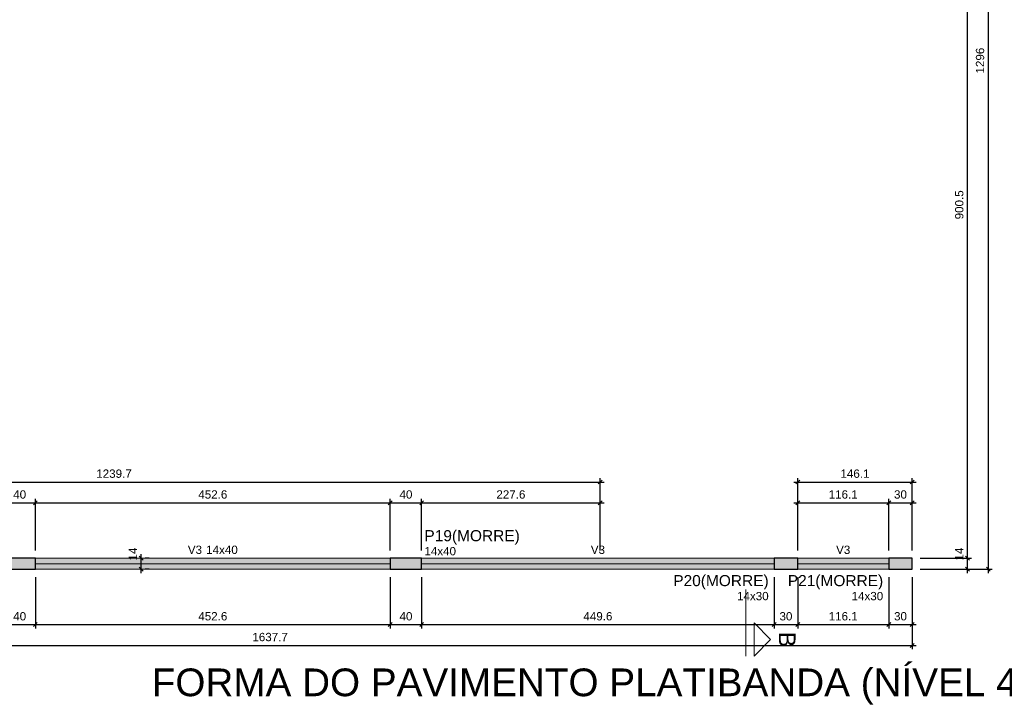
# Model space of a CAD drawing. Header units: millimetres. Extents: x 1434 to 2277, y -793 to -278.
# Tile 14 of 111: x 1722 to 1747, y -669 to -652. Entities that reach past the tile are written whole.
import ezdxf

# ---------------------------------------------------------------- set-up
doc = ezdxf.new("R2010")
doc.units = ezdxf.units.MM
doc.linetypes.add('DASHDOT', pattern=[25.4, 12.7, -6.35, 0, -6.35])
doc.linetypes.add('DOT', pattern=[6.35, 0, -6.35])
for name, color, linetype, lineweight in [('FO-Cortes', 9, 'DASHDOT', 5), ('FO-Cotas', 5, 'Continuous', 5), ('FO-Eixos', 5, 'Continuous', 5), ('FO-Hachura pilar que morre', 106, 'Continuous', 5), ('FO-Hachura viga', 43, 'Continuous', 5), ('FO-Pilares', 4, 'Continuous', 30), ('FO-Textos das vigas', 7, 'Continuous', 5), ('FO-Textos dos pilares', 7, 'Continuous', 5), ('FO-Títulos', 1, 'Continuous', 20), ('FO-Vigas', 1, 'Continuous', 20)]:
    doc.layers.add(name, color=color, linetype=linetype, lineweight=lineweight)
doc.styles.add('ARIAL', font='arial.ttf')
doc.styles.get("Standard").update_dxf_attribs({"font": 'arial.ttf'})
doc.dimstyles.new('UM_50.000000', dxfattribs={"dimtxt": 0.18, "dimasz": 0.1, "dimexe": 0.1, "dimexo": 0.2, "dimgap": 0, "dimtad": 1, "dimtih": 1, "dimtoh": 1, "dimdec": 1, "dimlfac": 50, "dimzin": 0, "dimdsep": 46, "dimtxsty": 'Standard', "dimcen": 0.09, "dimdle": 0.1, "dimadec": 1, "dimazin": 2, "dimtfac": 1, "dimtdec": 4, "dimtofl": 0, "dimtmove": 0, "dimatfit": 3, "dimfxl": 1, "dimtolj": 1, "dimarcsym": 0})

# ---------------------------------------------------------------- blocks, each defined once
blk = doc.blocks.new('_Oblique')
at = {"color": 0, "linetype": 'ByBlock', "lineweight": -2}
blk.add_line((-0.5, -0.5), (0.5, 0.5), dxfattribs=at)
blk = doc.blocks.new('*D874')
at = {"layer": 'FO-Cotas', "color": 0, "lineweight": -2, "transparency": 16777216}
for p, q in [((1721.271, -663.899), (1722.271, -663.899)), ((1721.371, -665.111), (1721.371, -663.799)), ((1722.171, -665.111), (1722.171, -663.799))]:
    blk.add_line(p, q, dxfattribs=at)
at = {"layer": 'FO-Cotas', "color": 0, "lineweight": -2, "transparency": 16777216, "xscale": 0.1, "yscale": 0.1, "zscale": 0.1, "rotation": 180}
blk.add_blockref('_Oblique', (1721.371, -663.899), dxfattribs=at)
at = {"layer": 'FO-Cotas', "color": 0, "lineweight": -2, "transparency": 16777216, "xscale": 0.1, "yscale": 0.1, "zscale": 0.1}
blk.add_blockref('_Oblique', (1722.171, -663.899), dxfattribs=at)
at = {"layer": 'FO-Cotas', "color": 7, "transparency": 16777216, "insert": (1721.771, -663.688), "char_height": 0.2118, "attachment_point": 5, "rotation": 0.0057, "style": 'ARIAL'}
blk.add_mtext('\\A1;40', dxfattribs=at)
blk = doc.blocks.new('*D875')
at = {"layer": 'FO-Cotas', "color": 0, "lineweight": -2, "transparency": 16777216}
for p, q in [((1722.071, -663.899), (1731.323, -663.899)), ((1722.171, -665.111), (1722.171, -663.799)), ((1731.223, -665.111), (1731.223, -663.799))]:
    blk.add_line(p, q, dxfattribs=at)
at = {"layer": 'FO-Cotas', "color": 0, "lineweight": -2, "transparency": 16777216, "xscale": 0.1, "yscale": 0.1, "zscale": 0.1, "rotation": 180}
blk.add_blockref('_Oblique', (1722.171, -663.899), dxfattribs=at)
at = {"layer": 'FO-Cotas', "color": 0, "lineweight": -2, "transparency": 16777216, "xscale": 0.1, "yscale": 0.1, "zscale": 0.1}
blk.add_blockref('_Oblique', (1731.223, -663.899), dxfattribs=at)
at = {"layer": 'FO-Cotas', "color": 7, "transparency": 16777216, "insert": (1726.697, -663.688), "char_height": 0.2118, "attachment_point": 5, "rotation": 0.0057, "style": 'ARIAL'}
blk.add_mtext('\\A1;452.6', dxfattribs=at)
blk = doc.blocks.new('*D876')
at = {"layer": 'FO-Cotas', "color": 0, "lineweight": -2, "transparency": 16777216}
for p, q in [((1731.123, -663.899), (1732.123, -663.899)), ((1731.223, -665.111), (1731.223, -663.799)), ((1732.023, -665.111), (1732.023, -663.799))]:
    blk.add_line(p, q, dxfattribs=at)
at = {"layer": 'FO-Cotas', "color": 0, "lineweight": -2, "transparency": 16777216, "xscale": 0.1, "yscale": 0.1, "zscale": 0.1, "rotation": 180}
blk.add_blockref('_Oblique', (1731.223, -663.899), dxfattribs=at)
at = {"layer": 'FO-Cotas', "color": 0, "lineweight": -2, "transparency": 16777216, "xscale": 0.1, "yscale": 0.1, "zscale": 0.1}
blk.add_blockref('_Oblique', (1732.023, -663.899), dxfattribs=at)
at = {"layer": 'FO-Cotas', "color": 7, "transparency": 16777216, "insert": (1731.623, -663.688), "char_height": 0.2118, "attachment_point": 5, "rotation": 0.0057, "style": 'ARIAL'}
blk.add_mtext('\\A1;40', dxfattribs=at)
blk = doc.blocks.new('*D877')
at = {"layer": 'FO-Cotas', "color": 0, "lineweight": -2, "transparency": 16777216}
for p, q in [((1731.923, -663.899), (1736.675, -663.899)), ((1732.023, -665.111), (1732.023, -663.799)), ((1736.575, -665.111), (1736.575, -663.799))]:
    blk.add_line(p, q, dxfattribs=at)
at = {"layer": 'FO-Cotas', "color": 0, "lineweight": -2, "transparency": 16777216, "xscale": 0.1, "yscale": 0.1, "zscale": 0.1, "rotation": 180}
blk.add_blockref('_Oblique', (1732.023, -663.899), dxfattribs=at)
at = {"layer": 'FO-Cotas', "color": 0, "lineweight": -2, "transparency": 16777216, "xscale": 0.1, "yscale": 0.1, "zscale": 0.1}
blk.add_blockref('_Oblique', (1736.575, -663.899), dxfattribs=at)
at = {"layer": 'FO-Cotas', "color": 7, "transparency": 16777216, "insert": (1734.299, -663.688), "char_height": 0.2118, "attachment_point": 5, "rotation": 0.0057, "style": 'ARIAL'}
blk.add_mtext('\\A1;227.6', dxfattribs=at)
blk = doc.blocks.new('*D881')
at = {"layer": 'FO-Cotas', "color": 0, "lineweight": -2, "transparency": 16777216}
for p, q in [((1741.514, -663.899), (1744.035, -663.899)), ((1741.614, -665.111), (1741.614, -663.799)), ((1743.935, -665.111), (1743.935, -663.799))]:
    blk.add_line(p, q, dxfattribs=at)
at = {"layer": 'FO-Cotas', "color": 0, "lineweight": -2, "transparency": 16777216, "xscale": 0.1, "yscale": 0.1, "zscale": 0.1, "rotation": 180}
blk.add_blockref('_Oblique', (1741.614, -663.899), dxfattribs=at)
at = {"layer": 'FO-Cotas', "color": 0, "lineweight": -2, "transparency": 16777216, "xscale": 0.1, "yscale": 0.1, "zscale": 0.1}
blk.add_blockref('_Oblique', (1743.935, -663.899), dxfattribs=at)
at = {"layer": 'FO-Cotas', "color": 7, "transparency": 16777216, "insert": (1742.774, -663.688), "char_height": 0.2118, "attachment_point": 5, "rotation": 0.0057, "style": 'ARIAL'}
blk.add_mtext('\\A1;116.1', dxfattribs=at)
blk = doc.blocks.new('*D882')
at = {"layer": 'FO-Cotas', "color": 0, "lineweight": -2, "transparency": 16777216}
for p, q in [((1743.835, -663.899), (1744.635, -663.899)), ((1743.935, -665.111), (1743.935, -663.799)), ((1744.535, -665.111), (1744.535, -663.799))]:
    blk.add_line(p, q, dxfattribs=at)
at = {"layer": 'FO-Cotas', "color": 0, "lineweight": -2, "transparency": 16777216, "xscale": 0.1, "yscale": 0.1, "zscale": 0.1, "rotation": 180}
blk.add_blockref('_Oblique', (1743.935, -663.899), dxfattribs=at)
at = {"layer": 'FO-Cotas', "color": 0, "lineweight": -2, "transparency": 16777216, "xscale": 0.1, "yscale": 0.1, "zscale": 0.1}
blk.add_blockref('_Oblique', (1744.535, -663.899), dxfattribs=at)
at = {"layer": 'FO-Cotas', "color": 7, "transparency": 16777216, "insert": (1744.235, -663.688), "char_height": 0.2118, "attachment_point": 5, "rotation": 0.0057, "style": 'ARIAL'}
blk.add_mtext('\\A1;30', dxfattribs=at)
blk = doc.blocks.new('*D883')
at = {"layer": 'FO-Cotas', "color": 0, "lineweight": -2, "transparency": 16777216}
for p, q in [((1711.68, -663.37), (1736.675, -663.37)), ((1711.78, -665.111), (1711.78, -663.27)), ((1736.575, -665.111), (1736.575, -663.27))]:
    blk.add_line(p, q, dxfattribs=at)
at = {"layer": 'FO-Cotas', "color": 0, "lineweight": -2, "transparency": 16777216, "xscale": 0.1, "yscale": 0.1, "zscale": 0.1, "rotation": 180}
blk.add_blockref('_Oblique', (1711.78, -663.37), dxfattribs=at)
at = {"layer": 'FO-Cotas', "color": 0, "lineweight": -2, "transparency": 16777216, "xscale": 0.1, "yscale": 0.1, "zscale": 0.1}
blk.add_blockref('_Oblique', (1736.575, -663.37), dxfattribs=at)
at = {"layer": 'FO-Cotas', "color": 7, "transparency": 16777216, "insert": (1724.177, -663.158), "char_height": 0.2118, "attachment_point": 5, "rotation": 0.0057, "style": 'ARIAL'}
blk.add_mtext('\\A1;1239.7', dxfattribs=at)
blk = doc.blocks.new('*D885')
at = {"layer": 'FO-Cotas', "color": 0, "lineweight": -2, "transparency": 16777216}
for p, q in [((1741.514, -663.37), (1744.635, -663.37)), ((1741.614, -665.111), (1741.614, -663.27)), ((1744.535, -665.111), (1744.535, -663.27))]:
    blk.add_line(p, q, dxfattribs=at)
at = {"layer": 'FO-Cotas', "color": 0, "lineweight": -2, "transparency": 16777216, "xscale": 0.1, "yscale": 0.1, "zscale": 0.1, "rotation": 180}
blk.add_blockref('_Oblique', (1741.614, -663.37), dxfattribs=at)
at = {"layer": 'FO-Cotas', "color": 0, "lineweight": -2, "transparency": 16777216, "xscale": 0.1, "yscale": 0.1, "zscale": 0.1}
blk.add_blockref('_Oblique', (1744.535, -663.37), dxfattribs=at)
at = {"layer": 'FO-Cotas', "color": 7, "transparency": 16777216, "insert": (1743.074, -663.158), "char_height": 0.2118, "attachment_point": 5, "rotation": 0.0057, "style": 'ARIAL'}
blk.add_mtext('\\A1;146.1', dxfattribs=at)
blk = doc.blocks.new('*D888')
at = {"layer": 'FO-Cotas', "color": 0, "lineweight": -2, "transparency": 16777216}
for p, q in [((1721.371, -665.791), (1721.371, -667.103)), ((1722.171, -665.791), (1722.171, -667.103)), ((1721.271, -667.003), (1722.271, -667.003))]:
    blk.add_line(p, q, dxfattribs=at)
at = {"layer": 'FO-Cotas', "color": 0, "lineweight": -2, "transparency": 16777216, "xscale": 0.1, "yscale": 0.1, "zscale": 0.1, "rotation": 180}
blk.add_blockref('_Oblique', (1721.371, -667.003), dxfattribs=at)
at = {"layer": 'FO-Cotas', "color": 0, "lineweight": -2, "transparency": 16777216, "xscale": 0.1, "yscale": 0.1, "zscale": 0.1}
blk.add_blockref('_Oblique', (1722.171, -667.003), dxfattribs=at)
at = {"layer": 'FO-Cotas', "color": 7, "transparency": 16777216, "insert": (1721.771, -666.792), "char_height": 0.2118, "attachment_point": 5, "rotation": 0.0057, "style": 'ARIAL'}
blk.add_mtext('\\A1;40', dxfattribs=at)
blk = doc.blocks.new('*D889')
at = {"layer": 'FO-Cotas', "color": 0, "lineweight": -2, "transparency": 16777216}
for p, q in [((1722.171, -665.791), (1722.171, -667.103)), ((1731.223, -665.791), (1731.223, -667.103)), ((1722.071, -667.003), (1731.323, -667.003))]:
    blk.add_line(p, q, dxfattribs=at)
at = {"layer": 'FO-Cotas', "color": 0, "lineweight": -2, "transparency": 16777216, "xscale": 0.1, "yscale": 0.1, "zscale": 0.1, "rotation": 180}
blk.add_blockref('_Oblique', (1722.171, -667.003), dxfattribs=at)
at = {"layer": 'FO-Cotas', "color": 0, "lineweight": -2, "transparency": 16777216, "xscale": 0.1, "yscale": 0.1, "zscale": 0.1}
blk.add_blockref('_Oblique', (1731.223, -667.003), dxfattribs=at)
at = {"layer": 'FO-Cotas', "color": 7, "transparency": 16777216, "insert": (1726.697, -666.792), "char_height": 0.2118, "attachment_point": 5, "rotation": 0.0057, "style": 'ARIAL'}
blk.add_mtext('\\A1;452.6', dxfattribs=at)
blk = doc.blocks.new('*D890')
at = {"layer": 'FO-Cotas', "color": 0, "lineweight": -2, "transparency": 16777216}
for p, q in [((1731.223, -665.791), (1731.223, -667.103)), ((1732.023, -665.791), (1732.023, -667.103)), ((1731.123, -667.003), (1732.123, -667.003))]:
    blk.add_line(p, q, dxfattribs=at)
at = {"layer": 'FO-Cotas', "color": 0, "lineweight": -2, "transparency": 16777216, "xscale": 0.1, "yscale": 0.1, "zscale": 0.1, "rotation": 180}
blk.add_blockref('_Oblique', (1731.223, -667.003), dxfattribs=at)
at = {"layer": 'FO-Cotas', "color": 0, "lineweight": -2, "transparency": 16777216, "xscale": 0.1, "yscale": 0.1, "zscale": 0.1}
blk.add_blockref('_Oblique', (1732.023, -667.003), dxfattribs=at)
at = {"layer": 'FO-Cotas', "color": 7, "transparency": 16777216, "insert": (1731.623, -666.792), "char_height": 0.2118, "attachment_point": 5, "rotation": 0.0057, "style": 'ARIAL'}
blk.add_mtext('\\A1;40', dxfattribs=at)
blk = doc.blocks.new('*D891')
at = {"layer": 'FO-Cotas', "color": 0, "lineweight": -2, "transparency": 16777216}
for p, q in [((1732.023, -665.791), (1732.023, -667.103)), ((1741.014, -665.791), (1741.014, -667.103)), ((1731.923, -667.003), (1741.114, -667.003))]:
    blk.add_line(p, q, dxfattribs=at)
at = {"layer": 'FO-Cotas', "color": 0, "lineweight": -2, "transparency": 16777216, "xscale": 0.1, "yscale": 0.1, "zscale": 0.1, "rotation": 180}
blk.add_blockref('_Oblique', (1732.023, -667.003), dxfattribs=at)
at = {"layer": 'FO-Cotas', "color": 0, "lineweight": -2, "transparency": 16777216, "xscale": 0.1, "yscale": 0.1, "zscale": 0.1}
blk.add_blockref('_Oblique', (1741.014, -667.003), dxfattribs=at)
at = {"layer": 'FO-Cotas', "color": 7, "transparency": 16777216, "insert": (1736.518, -666.792), "char_height": 0.2118, "attachment_point": 5, "rotation": 0.0057, "style": 'ARIAL'}
blk.add_mtext('\\A1;449.6', dxfattribs=at)
blk = doc.blocks.new('*D892')
at = {"layer": 'FO-Cotas', "color": 0, "lineweight": -2, "transparency": 16777216}
for p, q in [((1741.014, -665.791), (1741.014, -667.103)), ((1741.614, -665.791), (1741.614, -667.103)), ((1740.914, -667.003), (1741.714, -667.003))]:
    blk.add_line(p, q, dxfattribs=at)
at = {"layer": 'FO-Cotas', "color": 0, "lineweight": -2, "transparency": 16777216, "xscale": 0.1, "yscale": 0.1, "zscale": 0.1, "rotation": 180}
blk.add_blockref('_Oblique', (1741.014, -667.003), dxfattribs=at)
at = {"layer": 'FO-Cotas', "color": 0, "lineweight": -2, "transparency": 16777216, "xscale": 0.1, "yscale": 0.1, "zscale": 0.1}
blk.add_blockref('_Oblique', (1741.614, -667.003), dxfattribs=at)
at = {"layer": 'FO-Cotas', "color": 7, "transparency": 16777216, "insert": (1741.314, -666.792), "char_height": 0.2118, "attachment_point": 5, "rotation": 0.0057, "style": 'ARIAL'}
blk.add_mtext('\\A1;30', dxfattribs=at)
blk = doc.blocks.new('*D893')
at = {"layer": 'FO-Cotas', "color": 0, "lineweight": -2, "transparency": 16777216}
for p, q in [((1741.614, -665.791), (1741.614, -667.103)), ((1743.935, -665.791), (1743.935, -667.103)), ((1741.514, -667.003), (1744.035, -667.003))]:
    blk.add_line(p, q, dxfattribs=at)
at = {"layer": 'FO-Cotas', "color": 0, "lineweight": -2, "transparency": 16777216, "xscale": 0.1, "yscale": 0.1, "zscale": 0.1, "rotation": 180}
blk.add_blockref('_Oblique', (1741.614, -667.003), dxfattribs=at)
at = {"layer": 'FO-Cotas', "color": 0, "lineweight": -2, "transparency": 16777216, "xscale": 0.1, "yscale": 0.1, "zscale": 0.1}
blk.add_blockref('_Oblique', (1743.935, -667.003), dxfattribs=at)
at = {"layer": 'FO-Cotas', "color": 7, "transparency": 16777216, "insert": (1742.774, -666.792), "char_height": 0.2118, "attachment_point": 5, "rotation": 0.0057, "style": 'ARIAL'}
blk.add_mtext('\\A1;116.1', dxfattribs=at)
blk = doc.blocks.new('*D894')
at = {"layer": 'FO-Cotas', "color": 0, "lineweight": -2, "transparency": 16777216}
for p, q in [((1743.935, -665.791), (1743.935, -667.103)), ((1744.535, -665.791), (1744.535, -667.103)), ((1743.835, -667.003), (1744.635, -667.003))]:
    blk.add_line(p, q, dxfattribs=at)
at = {"layer": 'FO-Cotas', "color": 0, "lineweight": -2, "transparency": 16777216, "xscale": 0.1, "yscale": 0.1, "zscale": 0.1, "rotation": 180}
blk.add_blockref('_Oblique', (1743.935, -667.003), dxfattribs=at)
at = {"layer": 'FO-Cotas', "color": 0, "lineweight": -2, "transparency": 16777216, "xscale": 0.1, "yscale": 0.1, "zscale": 0.1}
blk.add_blockref('_Oblique', (1744.535, -667.003), dxfattribs=at)
at = {"layer": 'FO-Cotas', "color": 7, "transparency": 16777216, "insert": (1744.235, -666.792), "char_height": 0.2118, "attachment_point": 5, "rotation": 0.0057, "style": 'ARIAL'}
blk.add_mtext('\\A1;30', dxfattribs=at)
blk = doc.blocks.new('*D895')
at = {"layer": 'FO-Cotas', "color": 0, "lineweight": -2, "transparency": 16777216}
for p, q in [((1711.78, -665.791), (1711.78, -667.633)), ((1744.535, -665.791), (1744.535, -667.633)), ((1711.68, -667.533), (1744.635, -667.533))]:
    blk.add_line(p, q, dxfattribs=at)
at = {"layer": 'FO-Cotas', "color": 0, "lineweight": -2, "transparency": 16777216, "xscale": 0.1, "yscale": 0.1, "zscale": 0.1, "rotation": 180}
blk.add_blockref('_Oblique', (1711.78, -667.533), dxfattribs=at)
at = {"layer": 'FO-Cotas', "color": 0, "lineweight": -2, "transparency": 16777216, "xscale": 0.1, "yscale": 0.1, "zscale": 0.1}
blk.add_blockref('_Oblique', (1744.535, -667.533), dxfattribs=at)
at = {"layer": 'FO-Cotas', "color": 7, "transparency": 16777216, "insert": (1728.158, -667.321), "char_height": 0.2118, "attachment_point": 5, "rotation": 0.0057, "style": 'ARIAL'}
blk.add_mtext('\\A1;1637.7', dxfattribs=at)
blk = doc.blocks.new('*D897')
at = {"layer": 'FO-Cotas', "color": 0, "lineweight": -2, "transparency": 16777216}
for p, q in [((1736.375, -647.301), (1710.268, -647.301)), ((1710.368, -665.411), (1710.368, -647.201)), ((1711.58, -665.311), (1710.268, -665.311))]:
    blk.add_line(p, q, dxfattribs=at)
at = {"layer": 'FO-Cotas', "color": 0, "lineweight": -2, "transparency": 16777216, "xscale": 0.1, "yscale": 0.1, "zscale": 0.1}
for p, rotation in [((1710.368, -647.301), 90), ((1710.368, -665.311), 270)]:
    blk.add_blockref('_Oblique', p, dxfattribs=dict(at, rotation=rotation))
at = {"layer": 'FO-Cotas', "color": 7, "transparency": 16777216, "insert": (1710.156, -656.306), "char_height": 0.2118, "attachment_point": 5, "rotation": 90, "style": 'ARIAL'}
blk.add_mtext('\\A1;900.5', dxfattribs=at)
blk = doc.blocks.new('*D901')
at = {"layer": 'FO-Cotas', "color": 0, "lineweight": -2, "transparency": 16777216}
for p, q in [((1736.375, -647.301), (1709.739, -647.301)), ((1709.839, -665.691), (1709.839, -647.201)), ((1711.58, -665.591), (1709.739, -665.591))]:
    blk.add_line(p, q, dxfattribs=at)
at = {"layer": 'FO-Cotas', "color": 0, "lineweight": -2, "transparency": 16777216, "xscale": 0.1, "yscale": 0.1, "zscale": 0.1}
for p, rotation in [((1709.839, -647.301), 90), ((1709.839, -665.591), 270)]:
    blk.add_blockref('_Oblique', p, dxfattribs=dict(at, rotation=rotation))
at = {"layer": 'FO-Cotas', "color": 7, "transparency": 16777216, "insert": (1709.627, -656.446), "char_height": 0.2118, "attachment_point": 5, "rotation": 90, "style": 'ARIAL'}
blk.add_mtext('\\A1;914.5', dxfattribs=at)
blk = doc.blocks.new('*D903')
at = {"layer": 'FO-Cotas', "color": 0, "lineweight": -2, "transparency": 16777216}
for p, q in [((1744.735, -665.311), (1746.047, -665.311)), ((1745.947, -665.691), (1745.947, -665.211)), ((1744.735, -665.591), (1746.047, -665.591))]:
    blk.add_line(p, q, dxfattribs=at)
at = {"layer": 'FO-Cotas', "color": 0, "lineweight": -2, "transparency": 16777216, "xscale": 0.1, "yscale": 0.1, "zscale": 0.1}
for p, rotation in [((1745.947, -665.311), 90), ((1745.947, -665.591), 270)]:
    blk.add_blockref('_Oblique', p, dxfattribs=dict(at, rotation=rotation))
at = {"layer": 'FO-Cotas', "color": 7, "transparency": 16777216, "insert": (1745.735, -665.206), "char_height": 0.2118, "attachment_point": 5, "rotation": 90, "style": 'ARIAL'}
blk.add_mtext('\\A1;14', dxfattribs=at)
blk = doc.blocks.new('*D904')
at = {"layer": 'FO-Cotas', "color": 0, "lineweight": -2, "transparency": 16777216}
for p, q in [((1741.814, -647.301), (1746.047, -647.301)), ((1745.947, -665.411), (1745.947, -647.201)), ((1744.735, -665.311), (1746.047, -665.311))]:
    blk.add_line(p, q, dxfattribs=at)
at = {"layer": 'FO-Cotas', "color": 0, "lineweight": -2, "transparency": 16777216, "xscale": 0.1, "yscale": 0.1, "zscale": 0.1}
for p, rotation in [((1745.947, -647.301), 90), ((1745.947, -665.311), 270)]:
    blk.add_blockref('_Oblique', p, dxfattribs=dict(at, rotation=rotation))
at = {"layer": 'FO-Cotas', "color": 7, "transparency": 16777216, "insert": (1745.735, -656.306), "char_height": 0.2118, "attachment_point": 5, "rotation": 90, "style": 'ARIAL'}
blk.add_mtext('\\A1;900.5', dxfattribs=at)
blk = doc.blocks.new('*D908')
at = {"layer": 'FO-Cotas', "color": 0, "lineweight": -2, "transparency": 16777216}
for p, q in [((1746.476, -665.691), (1746.476, -639.571)), ((1741.814, -639.671), (1746.576, -639.671)), ((1744.735, -665.591), (1746.576, -665.591))]:
    blk.add_line(p, q, dxfattribs=at)
at = {"layer": 'FO-Cotas', "color": 0, "lineweight": -2, "transparency": 16777216, "xscale": 0.1, "yscale": 0.1, "zscale": 0.1}
for p, rotation in [((1746.476, -639.671), 90), ((1746.476, -665.591), 270)]:
    blk.add_blockref('_Oblique', p, dxfattribs=dict(at, rotation=rotation))
at = {"layer": 'FO-Cotas', "color": 7, "transparency": 16777216, "insert": (1746.265, -652.631), "char_height": 0.2118, "attachment_point": 5, "rotation": 90, "style": 'ARIAL'}
blk.add_mtext('\\A1;1296', dxfattribs=at)
blk = doc.blocks.new('*D912')
at = {"layer": 'FO-Cotas', "color": 0, "lineweight": -2, "transparency": 16777216}
for p, q in [((1724.871, -665.691), (1724.871, -665.211)), ((1725.071, -665.311), (1724.971, -665.311)), ((1725.071, -665.591), (1724.971, -665.591))]:
    blk.add_line(p, q, dxfattribs=at)
at = {"layer": 'FO-Cotas', "color": 0, "lineweight": -2, "transparency": 16777216, "xscale": 0.1, "yscale": 0.1, "zscale": 0.1}
for p, rotation in [((1724.871, -665.311), 90), ((1724.871, -665.591), 270)]:
    blk.add_blockref('_Oblique', p, dxfattribs=dict(at, rotation=rotation))
at = {"layer": 'FO-Cotas', "color": 7, "transparency": 16777216, "insert": (1724.66, -665.206), "char_height": 0.2118, "attachment_point": 5, "rotation": 90, "style": 'ARIAL'}
blk.add_mtext('\\A1;14', dxfattribs=at)

msp = doc.modelspace()

# ---------------------------------------------------------------- hatches: boundary and pattern name
at = {"layer": 'FO-Hachura pilar que morre', "linetype": 'Continuous'}
for points in [[(1721.3715, -665.3115), (1721.3715, -665.4515), (1721.3715, -665.5915), (1721.7715, -665.5915), (1722.1715, -665.5915), (1722.1715, -665.4515), (1722.1715, -665.3115), (1721.7715, -665.3115)], [(1731.2229, -665.3115), (1731.2229, -665.4515), (1731.2229, -665.5915), (1731.6229, -665.5915), (1732.0229, -665.5915), (1732.0229, -665.4515), (1732.0229, -665.3115), (1731.6229, -665.3115)], [(1741.0139, -665.3115), (1741.0139, -665.4515), (1741.0139, -665.5915), (1741.3139, -665.5915), (1741.6139, -665.5915), (1741.6139, -665.4515), (1741.6139, -665.3115), (1741.3139, -665.3115)], [(1743.9349, -665.3115), (1743.9349, -665.4515), (1743.9349, -665.5915), (1744.2349, -665.5915), (1744.5349, -665.5915), (1744.5349, -665.4515), (1744.5349, -665.3115), (1744.2349, -665.3115)]]:
    msp.add_hatch(color=256, dxfattribs=at).paths.add_polyline_path(points)
at = {"layer": 'FO-Hachura viga', "linetype": 'Continuous'}
for points in [[(1731.2229, -665.3115), (1731.2229, -665.3115), (1722.1715, -665.3115), (1722.1715, -665.5915), (1731.2229, -665.5915), (1731.2229, -665.3115)], [(1741.0139, -665.3115), (1741.0139, -665.3115), (1732.0229, -665.3115), (1732.0229, -665.5915), (1741.0139, -665.5915), (1741.0139, -665.3115)], [(1743.9349, -665.3115), (1743.9349, -665.3115), (1741.6139, -665.3115), (1741.6139, -665.5915), (1743.9349, -665.5915), (1743.9349, -665.3115)]]:
    msp.add_hatch(color=256, dxfattribs=at).paths.add_polyline_path(points)

# ---------------------------------------------------------------- linework, layer by layer
at = {"layer": 'FO-Cortes', "ltscale": 0.2}
msp.add_line((1740.2883, -666.1123), (1740.2883, -667.8067), dxfattribs=at)
at = {"layer": 'FO-Cortes', "linetype": 'Continuous'}
msp.add_lwpolyline([(1740.5001, -667.8067), (1740.5001, -666.9595), (1740.9237, -667.3831), (1740.5001, -667.8067)], close=True, dxfattribs=at)
at = {"layer": 'FO-Eixos'}
for p, q in [((1722.1715, -665.4515), (1731.2229, -665.4515)), ((1732.0229, -665.4515), (1741.0139, -665.4515)), ((1741.6139, -665.4515), (1743.9349, -665.4515))]:
    msp.add_line(p, q, dxfattribs=at)
at = {"layer": 'FO-Pilares'}
for points in [[(1721.3715, -665.3115), (1721.3715, -665.4515), (1721.3715, -665.5915), (1721.7715, -665.5915), (1722.1715, -665.5915), (1722.1715, -665.4515), (1722.1715, -665.3115), (1721.7715, -665.3115), (1721.3715, -665.3115)], [(1731.2229, -665.3115), (1731.2229, -665.4515), (1731.2229, -665.5915), (1731.6229, -665.5915), (1732.0229, -665.5915), (1732.0229, -665.4515), (1732.0229, -665.3115), (1731.6229, -665.3115), (1731.2229, -665.3115)], [(1741.0139, -665.3115), (1741.0139, -665.4515), (1741.0139, -665.5915), (1741.3139, -665.5915), (1741.6139, -665.5915), (1741.6139, -665.4515), (1741.6139, -665.3115), (1741.3139, -665.3115), (1741.0139, -665.3115)], [(1743.9349, -665.3115), (1743.9349, -665.4515), (1743.9349, -665.5915), (1744.2349, -665.5915), (1744.5349, -665.5915), (1744.5349, -665.4515), (1744.5349, -665.3115), (1744.2349, -665.3115), (1743.9349, -665.3115)]]:
    msp.add_lwpolyline(points, close=True, dxfattribs=at)
at = {"layer": 'FO-Vigas'}
for p, q in [((1722.1715, -665.3115), (1731.2229, -665.3115)), ((1732.0229, -665.3115), (1741.0139, -665.3115)), ((1741.6139, -665.3115), (1743.9349, -665.3115)), ((1722.1715, -665.5915), (1731.2229, -665.5915)), ((1732.0229, -665.5915), (1741.0139, -665.5915)), ((1741.6139, -665.5915), (1743.9349, -665.5915))]:
    msp.add_line(p, q, dxfattribs=at)

# ---------------------------------------------------------------- texts
at = {"layer": 'FO-Cortes', "linetype": 'DOT', "ltscale": 0.2, "insert": (1741.1355, -667.3831), "char_height": 0.4236, "width": 0.796218, "attachment_point": 8, "rotation": 270, "line_spacing_factor": 0.798, "style": 'ARIAL'}
msp.add_mtext('B', dxfattribs=at)
at = {"layer": 'FO-Textos das vigas', "linetype": 'Continuous', "char_height": 0.2118, "line_spacing_factor": 0.798, "style": 'ARIAL'}
for s, insert, width, attachment_point in [('V3', (1726.4215, -665.2056), 0.729382, 9), ('14x40', (1726.5274, -665.2056), 1.618588, 7), ('V3', (1736.5184, -665.2056), 0.729382, 8), ('V3', (1742.7744, -665.2056), 0.729382, 8)]:
    msp.add_mtext(s, dxfattribs=dict(at, insert=insert, width=width, attachment_point=attachment_point))
at = {"layer": 'FO-Textos dos pilares', "linetype": 'Continuous', "line_spacing_factor": 0.798, "style": 'ARIAL'}
for s, insert, char_height, width, attachment_point in [('P19(MORRE)', (1732.0933, -664.9635), 0.2824, 4.879142, 7), ('14x40', (1732.0935, -665.2409), 0.2118, 1.618588, 7), ('P20(MORRE)', (1740.8733, -666.1085), 0.2824, 4.879142, 9), ('P21(MORRE)', (1743.7943, -666.1085), 0.2824, 4.879142, 9), ('14x30', (1740.8731, -666.3857), 0.2118, 1.618588, 9), ('14x30', (1743.7941, -666.3857), 0.2118, 1.618588, 9)]:
    msp.add_mtext(s, dxfattribs=dict(at, insert=insert, char_height=char_height, width=width, attachment_point=attachment_point))
at = {"layer": 'FO-Títulos', "linetype": 'Continuous', "insert": (1748.6473, -669.0403), "char_height": 0.706, "width": 47.276184, "attachment_point": 9, "line_spacing_factor": 0.798, "style": 'ARIAL'}
msp.add_mtext('FORMA DO PAVIMENTO PLATIBANDA (NÍVEL 470)', dxfattribs=at)

# ---------------------------------------------------------------- dimensions: what is measured, and where the dimension line sits
at = {"layer": 'FO-Cotas'}
for base, p1, p2, picture, middle in [((1746.4764, -639.6715), (1744.5349, -665.5915), (1741.6139, -639.6715), '*D908', (1746.2646, -652.6315)), ((1709.8388, -647.3011), (1711.7803, -665.5915), (1736.5747, -647.3011), '*D901', (1709.627, -656.4463)), ((1710.3683, -647.3011), (1711.7803, -665.3115), (1736.5747, -647.3011), '*D897', (1710.1565, -656.3063)), ((1745.9469, -647.3011), (1744.5349, -665.3115), (1741.6139, -647.3011), '*D904', (1745.7351, -656.3063)), ((1724.8715, -665.3115), (1724.8715, -665.5915), (1724.8715, -665.3115), '*D912', (1724.6597, -665.2056)), ((1745.9469, -665.3115), (1744.5349, -665.5915), (1744.5349, -665.3115), '*D903', (1745.7351, -665.2056))]:
    dim = msp.add_linear_dim(base=base, p1=p1, p2=p2, angle=90, dimstyle='UM_50.000000', override={"dimtxt": 0.2118, "dimasz": 0.1, "dimexe": 0.1, "dimexo": 0.2, "dimtad": 1, "dimtih": 0, "dimtoh": 0, "dimdec": 1, "dimlfac": 50, "dimzin": 8, "dimtxsty": 'ARIAL', "dimblk": 'Oblique', "dimblk1": 'Oblique', "dimblk2": 'Oblique', "dimsah": 1, "dimdle": 0.1, "dimse1": 0, "dimse2": 0, "dimclrt": 7, "dimadec": 1, "dimazin": 3, "dimtmove": 2, "dimldrblk": 'Oblique'}, dxfattribs=at)
    dim.commit()
    dim.dimension.update_dxf_attribs({"geometry": picture, "text_midpoint": middle, "dimtype": 160, "text_rotation": 90})
for base, p1, p2, picture, middle, turn in [((1736.5747, -663.37), (1711.7803, -665.3115), (1736.5747, -665.3115), '*D883', (1724.1775, -663.1582), 0.00573), ((1744.5348807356, -663.3699697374), (1741.6138807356, -665.3114697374), (1744.5348807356, -665.3114697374), '*D885', (1743.0743807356, -663.1581697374), 0.005729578), ((1722.1715, -663.8995), (1721.3715, -665.3115), (1722.1715, -665.3115), '*D874', (1721.7715, -663.6877), 0.00573), ((1731.2229, -663.8995), (1722.1715, -665.3115), (1731.2229, -665.3115), '*D875', (1726.6972, -663.6877), 0.00573), ((1732.0229, -663.8995), (1731.2229, -665.3115), (1732.0229, -665.3115), '*D876', (1731.6229, -663.6877), 0.00573), ((1736.5747, -663.8995), (1732.0229, -665.3115), (1736.5747, -665.3115), '*D877', (1734.2988, -663.6877), 0.00573), ((1743.9348807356, -663.8994697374), (1741.6138807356, -665.3114697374), (1743.9348807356, -665.3114697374), '*D881', (1742.7743807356, -663.6876697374), 0.005729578), ((1744.5349, -663.8995), (1743.9349, -665.3115), (1744.5349, -665.3115), '*D882', (1744.2349, -663.6877), 0.00573), ((1744.5349, -667.533), (1711.7803, -665.5915), (1744.5349, -665.5915), '*D895', (1728.1576, -667.3212), 0.00573), ((1722.1715, -667.0035), (1721.3715, -665.5915), (1722.1715, -665.5915), '*D888', (1721.7715, -666.7917), 0.00573), ((1731.2229, -667.0035), (1722.1715, -665.5915), (1731.2229, -665.5915), '*D889', (1726.6972, -666.7917), 0.00573), ((1732.0229, -667.0035), (1731.2229, -665.5915), (1732.0229, -665.5915), '*D890', (1731.6229, -666.7917), 0.00573), ((1741.0138807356, -667.0034697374), (1732.0228807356, -665.5914697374), (1741.0138807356, -665.5914697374), '*D891', (1736.5183807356, -666.7916697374), 0.005729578), ((1741.6139, -667.0035), (1741.0139, -665.5915), (1741.6139, -665.5915), '*D892', (1741.3139, -666.7917), 0.00573), ((1743.9348807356, -667.0034697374), (1741.6138807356, -665.5914697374), (1743.9348807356, -665.5914697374), '*D893', (1742.7743807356, -666.7916697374), 0.005729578), ((1744.5349, -667.0035), (1743.9349, -665.5915), (1744.5349, -665.5915), '*D894', (1744.2349, -666.7917), 0.00573)]:
    dim = msp.add_linear_dim(base=base, p1=p1, p2=p2, dimstyle='UM_50.000000', override={"dimtxt": 0.2118, "dimasz": 0.1, "dimexe": 0.1, "dimexo": 0.2, "dimtad": 1, "dimtih": 0, "dimtoh": 0, "dimdec": 1, "dimlfac": 50, "dimzin": 8, "dimtxsty": 'ARIAL', "dimblk": 'Oblique', "dimblk1": 'Oblique', "dimblk2": 'Oblique', "dimsah": 1, "dimdle": 0.1, "dimse1": 0, "dimse2": 0, "dimclrt": 7, "dimadec": 1, "dimazin": 3, "dimtmove": 2, "dimldrblk": 'Oblique'}, dxfattribs=at)
    dim.commit()
    dim.dimension.update_dxf_attribs({"geometry": picture, "text_midpoint": middle, "dimtype": 160, "text_rotation": turn})

doc.saveas('drawing.dxf')
